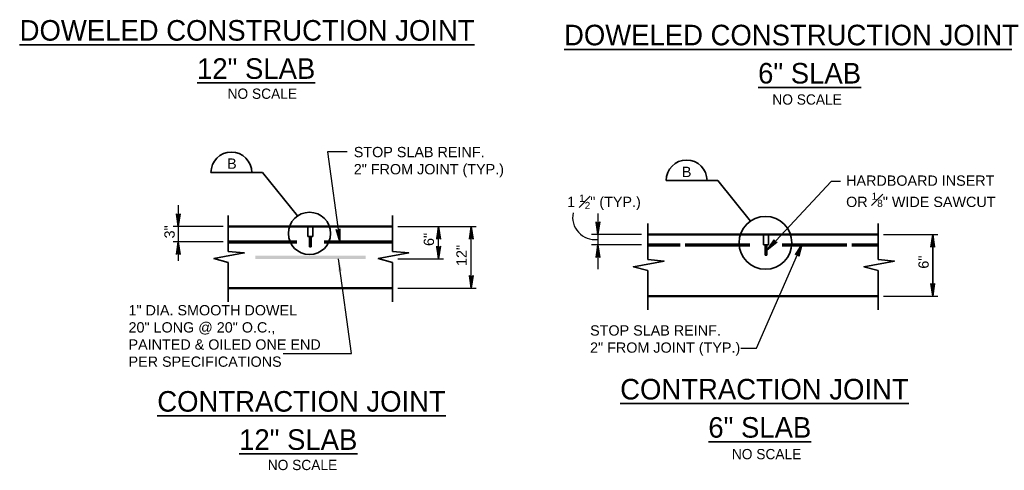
# Model space of a CAD drawing. Extents: x -419 to 2486, y -790 to 249.
# Tile 4 of 8: x -283 to -92, y 47 to 134. Entities that reach past the tile are written whole.
import ezdxf

# ---------------------------------------------------------------- set-up
doc = ezdxf.new("R2010")
doc.units = 0
doc.header["$MEASUREMENT"] = 0
for name, color, linetype, lineweight in [('S-Anno-Brkl', 2, 'Continuous', 35), ('S-Anno-Dims', 33, 'Continuous', 35), ('S-Anno-Symb-Sect', 4, 'Continuous', 35), ('S-Anno-Text', 53, 'Continuous', 25), ('S-Anno-Text-Titl', 6, 'Continuous', 35), ('S-Sect-Conc', 6, 'Continuous', 50), ('S-Sect-Join', 1, 'Continuous', 35), ('S-Sect-Rbar', 7, 'Continuous', 70)]:
    doc.layers.add(name, color=color, linetype=linetype, lineweight=lineweight)
doc.styles.add('NOTES', font='romans.shx')
doc.styles.add('Title', font='txt', dxfattribs={"height": 0.25})

msp = doc.modelspace()

# ---------------------------------------------------------------- hatches: boundary and pattern name
at = {"layer": 'S-Anno-Text', "extrusion": (0, 0, -1)}
msp.add_hatch(color=256, dxfattribs=at).paths.add_polyline_path([(221.14, 85.14), (221.1, 85.21), (221.01, 85.34), (220.91, 85.41), (220.81, 85.44), (220.72, 85.44), (220.61, 85.4), (220.49, 85.31), (220.42, 85.24), (221.11, 87.67)], flags=16)

# ---------------------------------------------------------------- linework, layer by layer
at = {"layer": 'S-Anno-Brkl'}
for p, q in [((-242.61, 96.11), (-242.61, 89.13)), ((-210.59, 96.11), (-210.59, 89.13)), ((-160.91, 94.52), (-160.91, 87.54)), ((-116.07, 94.52), (-116.07, 87.54)), ((-242.61, 86.99), (-242.61, 79.34)), ((-210.59, 86.99), (-210.59, 79.34)), ((-160.91, 85.4), (-160.91, 77.75)), ((-116.07, 85.4), (-116.07, 77.75))]:
    msp.add_line(p, q, dxfattribs=at)
at = {"layer": 'S-Anno-Brkl', "flags": 128}
for points in [[(-242.61, 89.13), (-239.47, 88.82), (-245.39, 87.74), (-242.61, 86.99)], [(-210.59, 89.13), (-207.45, 88.82), (-213.4, 87.74), (-210.59, 86.99)], [(-160.91, 87.54), (-157.77, 87.23), (-163.72, 86.15), (-160.91, 85.4)], [(-116.07, 87.54), (-112.92, 87.23), (-118.87, 86.15), (-116.07, 85.4)]]:
    msp.add_lwpolyline(points, dxfattribs=at)
at = {"layer": 'S-Anno-Dims', "lineweight": 25}
for p, q in [((-252.33, 98.11), (-252.33, 87.26)), ((-170.63, 96.51), (-170.63, 85.67)), ((-243.61, 93.98), (-253.33, 93.98)), ((-209.6, 93.98), (-194.31, 93.98)), ((-209.6, 93.98), (-200.67, 93.98)), ((-201.67, 87.67), (-201.67, 93.98)), ((-195.31, 81.98), (-195.31, 93.98)), ((-162.16, 92.39), (-171.88, 92.39)), ((-115.07, 92.39), (-104.46, 92.39)), ((-105.46, 92.39), (-105.46, 80.4)), ((-105.46, 80.4), (-105.46, 92.39)), ((-243.61, 90.98), (-253.33, 90.98)), ((-162.16, 90.39), (-171.88, 90.39)), ((-209.6, 87.67), (-200.67, 87.67)), ((-209.6, 81.98), (-194.31, 81.98)), ((-115.07, 80.4), (-104.46, 80.4))]:
    msp.add_line(p, q, dxfattribs=at)
at = {"layer": 'S-Anno-Dims', "lineweight": 25, "flags": 128}
for points in [[(-251.97, 96.44), (-252.33, 93.98), (-252.69, 96.44), (-252.63, 96.36), (-252.52, 96.25), (-252.42, 96.2), (-252.33, 96.19), (-252.23, 96.21), (-252.12, 96.26), (-252.02, 96.37), (-251.97, 96.44), (-252.33, 94.05), (-252.66, 96.36), (-252.61, 96.29), (-252.5, 96.18), (-252.36, 96.14), (-252.22, 96.16), (-252.13, 96.23), (-252.05, 96.31), (-252, 96.37), (-252.33, 94.18), (-252.62, 96.26), (-252.58, 96.18), (-252.52, 96.15), (-252.44, 96.1), (-252.33, 96.08), (-252.24, 96.09), (-252.17, 96.14), (-252.11, 96.23), (-252.04, 96.29), (-252.33, 94.33), (-252.58, 96.14), (-252.48, 96.06), (-252.36, 96.04), (-252.22, 96.05), (-252.07, 96.2), (-252.32, 94.5), (-252.53, 96.04), (-252.46, 96.02), (-252.35, 95.97), (-252.23, 96), (-252.12, 96.12), (-252.32, 94.66), (-252.49, 95.98), (-252.4, 95.94), (-252.31, 95.92), (-252.17, 96.01), (-252.32, 94.84), (-252.45, 95.9), (-252.38, 95.87), (-252.31, 95.86), (-252.2, 95.94), (-252.32, 95.06), (-252.41, 95.83), (-252.31, 95.81), (-252.24, 95.88), (-252.32, 95.24), (-252.38, 95.78), (-252.28, 95.8), (-252.32, 95.43), (-252.34, 95.76), (-252.32, 95.77), (-252.32, 95.66)], [(-202.02, 91.52), (-201.67, 93.98), (-201.31, 91.52), (-201.37, 91.59), (-201.48, 91.7), (-201.57, 91.76), (-201.67, 91.77), (-201.77, 91.75), (-201.87, 91.69), (-201.97, 91.58), (-202.02, 91.52), (-201.67, 93.91), (-201.33, 91.6), (-201.39, 91.67), (-201.5, 91.78), (-201.64, 91.82), (-201.78, 91.79), (-201.87, 91.73), (-201.95, 91.65), (-201.99, 91.59), (-201.67, 93.78), (-201.37, 91.7), (-201.42, 91.77), (-201.48, 91.81), (-201.56, 91.85), (-201.67, 91.87), (-201.76, 91.86), (-201.83, 91.82), (-201.89, 91.73), (-201.96, 91.67), (-201.67, 93.62), (-201.42, 91.81), (-201.52, 91.9), (-201.64, 91.92), (-201.77, 91.91), (-201.92, 91.75), (-201.68, 93.45), (-201.46, 91.92), (-201.53, 91.94), (-201.65, 91.99), (-201.77, 91.96), (-201.88, 91.84), (-201.68, 93.3), (-201.51, 91.97), (-201.6, 92.02), (-201.69, 92.04), (-201.83, 91.94), (-201.68, 93.11), (-201.55, 92.06), (-201.61, 92.08), (-201.69, 92.09), (-201.79, 92.02), (-201.68, 92.89), (-201.59, 92.12), (-201.69, 92.14), (-201.75, 92.07), (-201.68, 92.71), (-201.62, 92.17), (-201.72, 92.16), (-201.68, 92.53), (-201.65, 92.19), (-201.68, 92.19), (-201.68, 92.3)], [(-195.66, 91.52), (-195.31, 93.98), (-194.95, 91.52), (-195.01, 91.59), (-195.12, 91.7), (-195.21, 91.76), (-195.31, 91.77), (-195.41, 91.75), (-195.51, 91.69), (-195.61, 91.58), (-195.66, 91.52), (-195.31, 93.91), (-194.97, 91.6), (-195.03, 91.67), (-195.14, 91.78), (-195.28, 91.82), (-195.42, 91.79), (-195.51, 91.73), (-195.59, 91.65), (-195.63, 91.59), (-195.31, 93.78), (-195.01, 91.7), (-195.06, 91.77), (-195.12, 91.81), (-195.2, 91.85), (-195.31, 91.87), (-195.4, 91.86), (-195.47, 91.82), (-195.53, 91.73), (-195.6, 91.67), (-195.31, 93.62), (-195.06, 91.81), (-195.16, 91.9), (-195.28, 91.92), (-195.41, 91.91), (-195.56, 91.75), (-195.32, 93.45), (-195.1, 91.92), (-195.17, 91.94), (-195.29, 91.99), (-195.41, 91.96), (-195.52, 91.84), (-195.32, 93.3), (-195.15, 91.97), (-195.24, 92.02), (-195.33, 92.04), (-195.47, 91.94), (-195.32, 93.11), (-195.19, 92.06), (-195.25, 92.08), (-195.33, 92.09), (-195.43, 92.02), (-195.32, 92.89), (-195.23, 92.12), (-195.33, 92.14), (-195.39, 92.07), (-195.32, 92.71), (-195.26, 92.17), (-195.36, 92.16), (-195.32, 92.53), (-195.29, 92.19), (-195.32, 92.19), (-195.32, 92.3)], [(-170.27, 94.85), (-170.63, 92.39), (-170.99, 94.85), (-170.93, 94.77), (-170.82, 94.66), (-170.72, 94.61), (-170.63, 94.59), (-170.53, 94.61), (-170.42, 94.67), (-170.32, 94.78), (-170.27, 94.85), (-170.63, 92.46), (-170.96, 94.77), (-170.91, 94.7), (-170.8, 94.58), (-170.66, 94.55), (-170.52, 94.57), (-170.43, 94.64), (-170.35, 94.72), (-170.3, 94.77), (-170.63, 92.59), (-170.92, 94.66), (-170.88, 94.59), (-170.82, 94.55), (-170.74, 94.51), (-170.63, 94.49), (-170.54, 94.5), (-170.47, 94.55), (-170.41, 94.63), (-170.34, 94.69), (-170.63, 92.74), (-170.88, 94.55), (-170.78, 94.47), (-170.66, 94.44), (-170.52, 94.46), (-170.37, 94.61), (-170.62, 92.91), (-170.83, 94.44), (-170.76, 94.42), (-170.65, 94.38), (-170.53, 94.41), (-170.42, 94.53), (-170.62, 93.06), (-170.79, 94.39), (-170.7, 94.35), (-170.61, 94.33), (-170.47, 94.42), (-170.62, 93.25), (-170.75, 94.31), (-170.68, 94.28), (-170.61, 94.27), (-170.5, 94.35), (-170.62, 93.47), (-170.71, 94.24), (-170.61, 94.22), (-170.54, 94.29), (-170.62, 93.65), (-170.68, 94.19), (-170.58, 94.2), (-170.62, 93.84), (-170.64, 94.17), (-170.62, 94.18), (-170.62, 94.06)], [(-105.81, 89.92), (-105.46, 92.39), (-105.1, 89.93), (-105.16, 90), (-105.27, 90.11), (-105.37, 90.16), (-105.46, 90.18), (-105.56, 90.16), (-105.67, 90.1), (-105.77, 89.99), (-105.81, 89.92), (-105.46, 92.31), (-105.13, 90), (-105.18, 90.07), (-105.29, 90.19), (-105.43, 90.23), (-105.57, 90.2), (-105.66, 90.13), (-105.74, 90.05), (-105.79, 90), (-105.46, 92.18), (-105.17, 90.11), (-105.21, 90.18), (-105.27, 90.22), (-105.35, 90.26), (-105.46, 90.28), (-105.55, 90.27), (-105.62, 90.23), (-105.68, 90.14), (-105.75, 90.08), (-105.46, 92.03), (-105.21, 90.22), (-105.31, 90.3), (-105.43, 90.33), (-105.57, 90.31), (-105.71, 90.16), (-105.47, 91.86), (-105.26, 90.33), (-105.33, 90.35), (-105.44, 90.4), (-105.56, 90.37), (-105.67, 90.24), (-105.47, 91.71), (-105.3, 90.38), (-105.39, 90.43), (-105.48, 90.44), (-105.62, 90.35), (-105.47, 91.52), (-105.34, 90.46), (-105.41, 90.49), (-105.48, 90.5), (-105.58, 90.43), (-105.47, 91.3), (-105.38, 90.53), (-105.48, 90.55), (-105.55, 90.48), (-105.47, 91.12), (-105.41, 90.58), (-105.51, 90.57), (-105.47, 90.93), (-105.44, 90.6), (-105.47, 90.59), (-105.47, 90.71)], [(-252.69, 88.52), (-252.33, 90.98), (-251.97, 88.52), (-252.03, 88.59), (-252.14, 88.7), (-252.24, 88.76), (-252.33, 88.77), (-252.44, 88.75), (-252.54, 88.69), (-252.64, 88.58), (-252.69, 88.52), (-252.33, 90.91), (-252, 88.6), (-252.05, 88.67), (-252.16, 88.78), (-252.3, 88.82), (-252.44, 88.79), (-252.54, 88.73), (-252.61, 88.65), (-252.66, 88.59), (-252.33, 90.78), (-252.04, 88.7), (-252.08, 88.77), (-252.15, 88.81), (-252.22, 88.85), (-252.33, 88.87), (-252.43, 88.86), (-252.5, 88.82), (-252.55, 88.73), (-252.62, 88.67), (-252.33, 90.62), (-252.08, 88.82), (-252.18, 88.9), (-252.3, 88.92), (-252.44, 88.91), (-252.59, 88.75), (-252.34, 90.45), (-252.13, 88.92), (-252.2, 88.94), (-252.31, 88.99), (-252.44, 88.96), (-252.54, 88.84), (-252.34, 90.3), (-252.17, 88.97), (-252.26, 89.02), (-252.35, 89.04), (-252.5, 88.95), (-252.34, 90.11), (-252.21, 89.06), (-252.28, 89.08), (-252.35, 89.09), (-252.46, 89.02), (-252.34, 89.89), (-252.26, 89.12), (-252.36, 89.14), (-252.42, 89.07), (-252.34, 89.71), (-252.29, 89.17), (-252.38, 89.16), (-252.34, 89.53), (-252.32, 89.19), (-252.35, 89.19), (-252.35, 89.3)], [(-201.31, 90.13), (-201.67, 87.67), (-202.02, 90.13), (-201.96, 90.05), (-201.86, 89.94), (-201.76, 89.89), (-201.67, 89.87), (-201.56, 89.89), (-201.46, 89.95), (-201.36, 90.06), (-201.31, 90.13), (-201.66, 87.74), (-202, 90.05), (-201.95, 89.98), (-201.84, 89.86), (-201.7, 89.83), (-201.56, 89.85), (-201.46, 89.92), (-201.38, 90), (-201.34, 90.05), (-201.66, 87.87), (-201.96, 89.94), (-201.91, 89.87), (-201.85, 89.83), (-201.77, 89.79), (-201.66, 89.77), (-201.57, 89.78), (-201.5, 89.83), (-201.44, 89.91), (-201.38, 89.97), (-201.66, 88.02), (-201.92, 89.83), (-201.82, 89.75), (-201.69, 89.73), (-201.56, 89.74), (-201.41, 89.89), (-201.66, 88.19), (-201.87, 89.73), (-201.8, 89.7), (-201.68, 89.66), (-201.56, 89.69), (-201.45, 89.81), (-201.66, 88.35), (-201.82, 89.67), (-201.74, 89.63), (-201.65, 89.61), (-201.5, 89.7), (-201.66, 88.53), (-201.78, 89.59), (-201.72, 89.56), (-201.65, 89.55), (-201.54, 89.63), (-201.66, 88.75), (-201.74, 89.52), (-201.64, 89.5), (-201.58, 89.57), (-201.66, 88.93), (-201.71, 89.47), (-201.62, 89.48), (-201.66, 89.12), (-201.68, 89.45), (-201.65, 89.46), (-201.65, 89.35)], [(-170.99, 87.93), (-170.63, 90.39), (-170.27, 87.93), (-170.33, 88.01), (-170.44, 88.12), (-170.54, 88.17), (-170.63, 88.19), (-170.74, 88.17), (-170.84, 88.11), (-170.94, 88), (-170.99, 87.93), (-170.63, 90.32), (-170.3, 88.01), (-170.35, 88.08), (-170.46, 88.2), (-170.6, 88.23), (-170.74, 88.21), (-170.84, 88.14), (-170.91, 88.06), (-170.96, 88.01), (-170.63, 90.19), (-170.34, 88.12), (-170.38, 88.19), (-170.45, 88.23), (-170.52, 88.27), (-170.63, 88.29), (-170.73, 88.28), (-170.8, 88.23), (-170.85, 88.15), (-170.92, 88.09), (-170.63, 90.04), (-170.38, 88.23), (-170.48, 88.31), (-170.6, 88.33), (-170.74, 88.32), (-170.89, 88.17), (-170.64, 89.87), (-170.43, 88.33), (-170.5, 88.36), (-170.61, 88.4), (-170.74, 88.37), (-170.84, 88.25), (-170.64, 89.71), (-170.47, 88.39), (-170.56, 88.43), (-170.65, 88.45), (-170.8, 88.36), (-170.64, 89.53), (-170.51, 88.47), (-170.58, 88.5), (-170.65, 88.51), (-170.76, 88.43), (-170.64, 89.31), (-170.56, 88.54), (-170.66, 88.56), (-170.72, 88.49), (-170.64, 89.13), (-170.59, 88.59), (-170.68, 88.58), (-170.64, 88.94), (-170.62, 88.61), (-170.65, 88.6), (-170.65, 88.71)], [(-194.95, 84.44), (-195.31, 81.98), (-195.66, 84.44), (-195.6, 84.36), (-195.5, 84.25), (-195.4, 84.2), (-195.31, 84.19), (-195.2, 84.21), (-195.1, 84.26), (-195, 84.37), (-194.95, 84.44), (-195.3, 82.05), (-195.64, 84.36), (-195.59, 84.29), (-195.48, 84.18), (-195.34, 84.14), (-195.2, 84.16), (-195.1, 84.23), (-195.02, 84.31), (-194.98, 84.37), (-195.3, 82.18), (-195.6, 84.26), (-195.55, 84.18), (-195.49, 84.15), (-195.41, 84.1), (-195.3, 84.08), (-195.21, 84.09), (-195.14, 84.14), (-195.08, 84.23), (-195.02, 84.29), (-195.3, 82.33), (-195.56, 84.14), (-195.46, 84.06), (-195.33, 84.04), (-195.2, 84.05), (-195.05, 84.2), (-195.3, 82.5), (-195.51, 84.04), (-195.44, 84.02), (-195.32, 83.97), (-195.2, 84), (-195.09, 84.12), (-195.3, 82.66), (-195.46, 83.98), (-195.38, 83.94), (-195.29, 83.92), (-195.14, 84.01), (-195.3, 82.84), (-195.42, 83.9), (-195.36, 83.87), (-195.29, 83.86), (-195.18, 83.94), (-195.3, 83.06), (-195.38, 83.83), (-195.28, 83.81), (-195.22, 83.88), (-195.3, 83.24), (-195.35, 83.78), (-195.26, 83.8), (-195.3, 83.43), (-195.32, 83.76), (-195.29, 83.77), (-195.29, 83.66)], [(-105.1, 82.86), (-105.46, 80.4), (-105.81, 82.86), (-105.76, 82.79), (-105.65, 82.68), (-105.55, 82.62), (-105.46, 82.61), (-105.35, 82.63), (-105.25, 82.69), (-105.15, 82.8), (-105.1, 82.86), (-105.45, 80.47), (-105.79, 82.78), (-105.74, 82.71), (-105.63, 82.6), (-105.49, 82.56), (-105.35, 82.59), (-105.25, 82.65), (-105.18, 82.73), (-105.13, 82.79), (-105.45, 80.6), (-105.75, 82.68), (-105.7, 82.61), (-105.64, 82.57), (-105.56, 82.53), (-105.45, 82.51), (-105.36, 82.52), (-105.29, 82.56), (-105.24, 82.65), (-105.17, 82.71), (-105.45, 80.76), (-105.71, 82.57), (-105.61, 82.48), (-105.49, 82.46), (-105.35, 82.47), (-105.2, 82.63), (-105.45, 80.93), (-105.66, 82.46), (-105.59, 82.44), (-105.48, 82.39), (-105.35, 82.42), (-105.25, 82.54), (-105.45, 81.08), (-105.62, 82.41), (-105.53, 82.36), (-105.44, 82.34), (-105.29, 82.44), (-105.45, 81.27), (-105.58, 82.32), (-105.51, 82.3), (-105.44, 82.29), (-105.33, 82.36), (-105.45, 81.49), (-105.53, 82.26), (-105.43, 82.24), (-105.37, 82.31), (-105.45, 81.67), (-105.5, 82.21), (-105.41, 82.22), (-105.45, 81.85), (-105.47, 82.19), (-105.44, 82.2), (-105.44, 82.08)]]:
    msp.add_lwpolyline(points, dxfattribs=at)
at = {"layer": 'S-Anno-Dims', "lineweight": 25}
msp.add_arc((-171.24, 95.75), 4.32, 168.2131, 276.742, dxfattribs=at)
at = {"layer": 'S-Anno-Symb-Sect'}
for p, q in [((-245.99, 104.47), (-235.94, 104.47)), ((-235.94, 104.47), (-229.11, 96.02)), ((-157.36, 102.92), (-147.32, 102.92)), ((-147.32, 102.92), (-140.93, 95.02))]:
    msp.add_line(p, q, dxfattribs=at)
for centre, radius in [((-226.78, 92.62), 4.11), ((-138.02, 90.79), 5.14)]:
    msp.add_circle(centre, radius, dxfattribs=at)
for centre in [(-241.99, 104.47), (-153.37, 102.92)]:
    msp.add_arc(centre, 3.98, 0, 180, dxfattribs=at)
at = {"layer": 'S-Anno-Text', "flags": 128}
for points in [[(-219.47, 108.5), (-223.28, 108.5), (-220.88, 90.98)], [(-123.39, 102.72), (-125.23, 102.72), (-137.75, 89.33)], [(-220.86, 93.51), (-220.88, 90.98), (-221.58, 93.41), (-221.51, 93.34), (-221.39, 93.24), (-221.28, 93.2), (-221.18, 93.2), (-221.08, 93.24), (-220.99, 93.31), (-220.9, 93.43), (-220.86, 93.51), (-220.89, 91.05), (-221.54, 93.33), (-221.48, 93.27), (-221.36, 93.17), (-221.21, 93.15), (-221.07, 93.19), (-220.98, 93.27), (-220.92, 93.37), (-220.88, 93.43), (-220.9, 91.18), (-221.49, 93.23), (-221.43, 93.16), (-221.37, 93.13), (-221.28, 93.1), (-221.17, 93.1), (-221.08, 93.12), (-221.01, 93.17), (-220.97, 93.27), (-220.91, 93.34), (-220.93, 91.34), (-221.43, 93.12), (-221.32, 93.05), (-221.19, 93.05), (-221.06, 93.08), (-220.93, 93.25), (-220.94, 91.51), (-221.37, 93.02), (-221.29, 93.01), (-221.17, 92.98), (-221.05, 93.03), (-220.96, 93.16), (-220.96, 91.66), (-221.32, 92.97), (-221.22, 92.94), (-221.13, 92.94), (-220.99, 93.05), (-220.99, 91.85), (-221.26, 92.9), (-221.2, 92.88), (-221.12, 92.88), (-221.02, 92.97), (-221.02, 92.07), (-221.21, 92.84), (-221.11, 92.83), (-221.06, 92.91), (-221.04, 92.25), (-221.17, 92.79), (-221.08, 92.81), (-221.07, 92.44), (-221.14, 92.77), (-221.11, 92.79), (-221.1, 92.67)], [(-142.84, 70.29), (-139.74, 70.29), (-130.86, 90.6)], [(-135.77, 90.91), (-137.75, 89.33), (-136.3, 91.4), (-136.31, 91.3), (-136.31, 91.15), (-136.27, 91.04), (-136.21, 90.97), (-136.12, 90.91), (-136.01, 90.88), (-135.86, 90.89), (-135.77, 90.91), (-137.69, 89.38), (-136.34, 91.33), (-136.35, 91.24), (-136.35, 91.08), (-136.27, 90.95), (-136.15, 90.87), (-136.03, 90.86), (-135.92, 90.86), (-135.85, 90.87), (-137.6, 89.47), (-136.38, 91.22), (-136.4, 91.13), (-136.38, 91.06), (-136.35, 90.98), (-136.28, 90.89), (-136.21, 90.83), (-136.13, 90.81), (-136.02, 90.84), (-135.93, 90.84), (-137.5, 89.59), (-136.43, 91.11), (-136.41, 90.98), (-136.34, 90.87), (-136.23, 90.79), (-136.01, 90.8), (-137.37, 89.71), (-136.47, 91), (-136.43, 90.93), (-136.38, 90.82), (-136.27, 90.75), (-136.1, 90.77), (-137.27, 89.82), (-136.47, 90.92), (-136.44, 90.83), (-136.38, 90.75), (-136.21, 90.72), (-137.14, 89.96), (-136.5, 90.84), (-136.47, 90.77), (-136.42, 90.71), (-136.29, 90.69), (-136.98, 90.12), (-136.51, 90.76), (-136.45, 90.67), (-136.36, 90.68), (-136.86, 90.26), (-136.53, 90.7), (-136.45, 90.64), (-136.73, 90.4), (-136.52, 90.66), (-136.49, 90.65), (-136.57, 90.56)], [(-132.2, 88.45), (-130.86, 90.6), (-131.53, 88.16), (-131.56, 88.26), (-131.61, 88.4), (-131.68, 88.49), (-131.76, 88.54), (-131.87, 88.56), (-131.98, 88.55), (-132.12, 88.49), (-132.2, 88.45), (-130.9, 90.53), (-131.52, 88.24), (-131.54, 88.33), (-131.6, 88.48), (-131.71, 88.57), (-131.85, 88.61), (-131.97, 88.58), (-132.08, 88.54), (-132.14, 88.51), (-130.95, 90.41), (-131.52, 88.36), (-131.53, 88.44), (-131.57, 88.5), (-131.63, 88.57), (-131.72, 88.64), (-131.81, 88.66), (-131.89, 88.65), (-131.98, 88.59), (-132.07, 88.57), (-131.01, 90.27), (-131.51, 88.48), (-131.57, 88.6), (-131.67, 88.67), (-131.81, 88.71), (-132.01, 88.63), (-131.09, 90.11), (-131.51, 88.6), (-131.57, 88.65), (-131.66, 88.74), (-131.78, 88.76), (-131.93, 88.69), (-131.15, 89.97), (-131.53, 88.67), (-131.59, 88.74), (-131.67, 88.8), (-131.84, 88.77), (-131.22, 89.8), (-131.53, 88.76), (-131.58, 88.81), (-131.65, 88.85), (-131.78, 88.82), (-131.31, 89.59), (-131.55, 88.84), (-131.63, 88.9), (-131.72, 88.86), (-131.39, 89.42), (-131.55, 88.9), (-131.65, 88.92), (-131.46, 89.25), (-131.57, 88.93), (-131.61, 88.93), (-131.56, 89.04)], [(-231.93, 69.24), (-218.63, 69.24), (-221.11, 87.67)]]:
    msp.add_lwpolyline(points, dxfattribs=at)
at = {"layer": 'S-Sect-Conc'}
for p, q in [((-242.61, 93.98), (-210.59, 93.98)), ((-160.91, 92.39), (-116.07, 92.39)), ((-242.61, 81.98), (-210.59, 81.98)), ((-160.91, 80.4), (-116.07, 80.4))]:
    msp.add_line(p, q, dxfattribs=at)
at = {"layer": 'S-Sect-Join'}
for p, q in [((-227.12, 91.99), (-227.12, 93.98)), ((-226.11, 91.99), (-226.11, 93.98)), ((-138.42, 90.39), (-138.42, 92.39)), ((-137.41, 90.39), (-137.41, 92.39)), ((-227.12, 91.99), (-226.11, 91.99)), ((-226.78, 89.99), (-226.78, 91.99)), ((-226.45, 89.99), (-226.45, 91.99)), ((-138.42, 90.39), (-137.41, 90.39)), ((-138.08, 88.4), (-138.08, 90.39)), ((-137.75, 88.4), (-137.75, 90.39)), ((-226.78, 89.99), (-226.45, 89.99)), ((-138.08, 88.4), (-137.75, 88.4))]:
    msp.add_line(p, q, dxfattribs=at)
at = {"layer": 'S-Sect-Rbar'}
for p, q in [((-242.61, 90.98), (-229.27, 90.98)), ((-223.94, 90.98), (-210.59, 90.98)), ((-153.68, 90.39), (-141.08, 90.39)), ((-134.75, 90.39), (-122.17, 90.39))]:
    msp.add_line(p, q, dxfattribs=at)
at = {"layer": 'S-Sect-Rbar', "flags": 128}
for points in [[(-160.91, 90.39), (-154.62, 90.39)], [(-121.21, 90.39), (-116.07, 90.39)]]:
    msp.add_lwpolyline(points, dxfattribs=at)
at = {"layer": 'S-Sect-Rbar', "extrusion": (0, 0, -1)}
msp.add_solid([(215.85, 88.31), (237.35, 88.31), (215.85, 87.67), (237.35, 87.67)], dxfattribs=at)

# ---------------------------------------------------------------- texts
at = {"layer": 'S-Anno-Dims', "lineweight": 25, "insert": (-176.63, 100.16), "char_height": 2, "attachment_point": 1, "style": 'NOTES'}
msp.add_mtext('\\A1;\\fArial|b0|i0|c0|p39;1 \\H1.400000;\\S1#2;\\H2.000000;" (TYP.)', dxfattribs=at)
at = {"layer": 'S-Anno-Dims', "lineweight": 25, "char_height": 2, "attachment_point": 1, "rotation": 90, "line_spacing_factor": 0.734563, "style": 'NOTES'}
for s, insert in [('\\fArial|b0|i0|c0|p39;3"', (-255.02, 91.64)), ('\\fArial|b0|i0|c0|p39;6"', (-204.54, 90.18)), ('\\fArial|b0|i0|c0|p39;12"', (-198.19, 86.29)), ('\\fArial|b0|i0|c0|p39;6"', (-108.24, 85.76))]:
    msp.add_mtext(s, dxfattribs=dict(at, insert=insert))
at = {"layer": 'S-Anno-Symb-Sect', "char_height": 2, "attachment_point": 1, "line_spacing_factor": 0.725792, "style": 'NOTES'}
for insert in [(-242.82, 107.2), (-154.29, 105.59)]:
    msp.add_mtext('\\fArial|b0|i0|c0|p39;B', dxfattribs=dict(at, insert=insert))
at = {"layer": 'S-Anno-Text', "char_height": 2, "attachment_point": 1, "style": 'NOTES'}
for s, insert in [('\\fArial|b0|i0|c0|p39;STOP SLAB REINF.\\P2" FROM JOINT (TYP.)', (-218.16, 109.45)), ('\\fArial|b0|i0|c0|p39;HARDBOARD INSERT\\POR {\\H0.700000x;\\A1;\\S1#8;}" WIDE SAWCUT', (-122.32, 103.89)), ('\\fArial|b0|i0|c0|p39;1" DIA. SMOOTH DOWEL\\P20" LONG @ 20" O.C.,\\PPAINTED & OILED ONE END\\PPER SPECIFICATIONS', (-262.01, 78.68)), ('\\fArial|b0|i0|c0|p39;STOP SLAB REINF.\\P2" FROM JOINT (TYP.)', (-172.16, 74.75))]:
    msp.add_mtext(s, dxfattribs=dict(at, insert=insert))
at = {"layer": 'S-Anno-Text-Titl', "attachment_point": 1, "style": 'Title'}
for s, insert, char_height, line_spacing_factor in [('\\LDOWELED CONSTRUCTION JOINT', (-283.2, 134.12), 4, 0.600591), ('\\LDOWELED CONSTRUCTION JOINT', (-177.23, 133.21), 4, 0.600591), ('\\L12" SLAB', (-248.67, 126.69), 4, 0.600591), ('\\L6" SLAB', (-139.45, 125.78), 4, 0.600591), ('NO SCALE', (-242.73, 120.8), 2, 0.601181), ('NO SCALE', (-136.68, 119.67), 2, 0.601181), ('\\LCONTRACTION JOINT', (-166.3, 64.32), 4, 0.600591), ('\\LCONTRACTION JOINT', (-256.41, 61.95), 4, 0.600591), ('\\L6" SLAB', (-149.14, 56.89), 4, 0.600591), ('\\L12" SLAB', (-240.48, 54.52), 4, 0.600591), ('NO SCALE', (-144.56, 50.69), 2, 0.601181), ('NO SCALE', (-234.91, 48.58), 2, 0.601181)]:
    msp.add_mtext(s, dxfattribs=dict(at, insert=insert, char_height=char_height, line_spacing_factor=line_spacing_factor))

doc.saveas('drawing.dxf')
